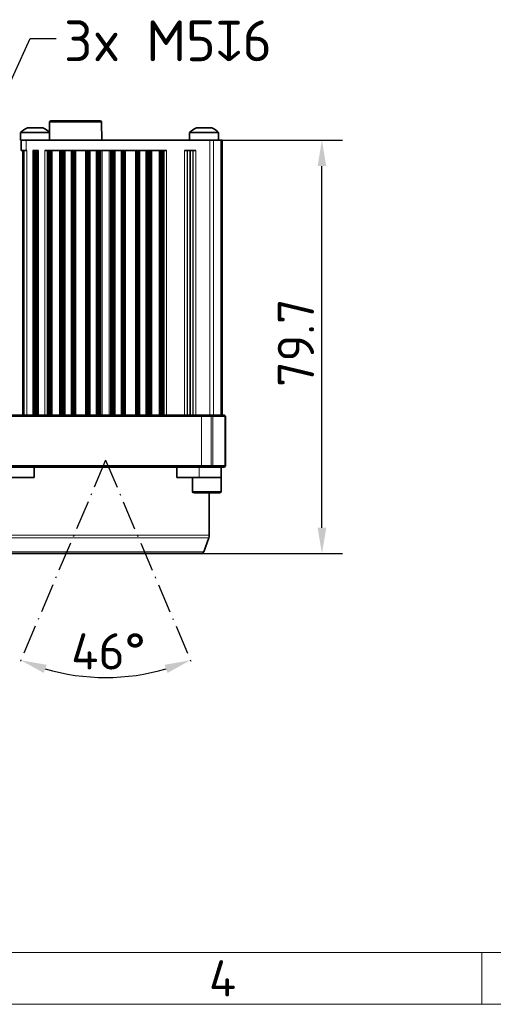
# Model space of a CAD drawing. Header units: millimetres. Extents: x 10 to 830, y 10 to 584.
# Tile 3 of 24: x 331 to 422, y 10 to 200. Entities that reach past the tile are written whole.
import ezdxf

# ---------------------------------------------------------------- set-up
doc = ezdxf.new("R2010")
doc.units = ezdxf.units.MM
doc.header["$LTSCALE"] = 2
doc.linetypes.add('DASH_DOT', pattern=[0.182, 0.1181, -0.0295, 0.0049, -0.0295])
for name, color, linetype, lineweight in [('Bemaßung (ISO)', 7, 'Continuous', 25), ('Rahmen (ISO)', 7, 'Continuous', 70), ('Sichtbar (ISO)', 7, 'Continuous', 35), ('Sichtbar schmal (ISO)', 7, 'Continuous', 18), ('Skizziergeometrie (ISO)', 7, 'Continuous', 25), ('Symbol (ISO)', 7, 'Continuous', 25)]:
    doc.layers.add(name, color=color, linetype=linetype, lineweight=lineweight)
doc.styles.add('Bezeichnungstext (ISO)', font='isocpeur.ttf')
doc.styles.add('Notiztext (ISO)', font='isocpeur.ttf')
doc.dimstyles.new('Standard (ISO)', dxfattribs={"dimscale": 2, "dimtxt": 3.5, "dimasz": 2.5, "dimexe": 2, "dimexo": 0, "dimgap": 0.762, "dimtad": 1, "dimtoh": 1, "dimdec": 8, "dimdsep": 46, "dimtxsty": 'Notiztext (ISO)', "dimcen": 0.09, "dimdle": 10, "dimclrd": 256, "dimclre": 256, "dimclrt": 256, "dimadec": 6, "dimazin": 2, "dimtfac": 0.514286, "dimtdec": 3, "dimtmove": 0, "dimatfit": 3, "dimfxl": 1, "dimtolj": 1, "dimlwd": -1, "dimlwe": -1, "dimarcsym": 0})
doc.dimstyles.new('Standard - Methode 1b (ISO)$7', dxfattribs={"dimscale": 2, "dimtxt": 3.5, "dimasz": 2.5, "dimexe": 2, "dimexo": 0, "dimgap": 0.762, "dimtad": 1, "dimtoh": 1, "dimdsep": 46, "dimtxsty": 'Notiztext (ISO)', "dimcen": 0.09, "dimdle": 10, "dimclrd": 256, "dimclre": 256, "dimclrt": 256, "dimazin": 2, "dimtfac": 1, "dimtmove": 0, "dimatfit": 3, "dimfxl": 1, "dimtolj": 1, "dimlwd": -1, "dimlwe": -1, "dimarcsym": 0})

# ---------------------------------------------------------------- blocks, each defined once
blk = doc.blocks.new('Ränder Basler-A3')
at = {"layer": 'Rahmen (ISO)', "lineweight": 18}
blk.add_line((10, 10), (410, 10), dxfattribs=at)
at = {"layer": 'Rahmen (ISO)', "color": 7, "linetype": 'Continuous', "lineweight": 18}
blk.add_line((210, 10), (210, 5), dxfattribs=at)
at = {"layer": 'Rahmen (ISO)', "color": 7, "lineweight": 18}
blk.add_line((415, 5), (5, 5), dxfattribs=at)
at = {"layer": 'Rahmen (ISO)', "insert": (185, 7.5), "char_height": 3.5, "attachment_point": 5, "style": 'Bezeichnungstext (ISO)'}
blk.add_mtext('\\fISOCPEUR|b0|i0;{\\H3.5000;4}', dxfattribs=at)
blk = doc.blocks.new('*D18')
at = {"layer": 'Bemaßung (ISO)', "transparency": 16777216}
for p, q in [((367.54, 176.57), (393.17, 176.57)), ((389.17, 101.87), (389.17, 171.57)), ((365.9, 96.87), (393.17, 96.87))]:
    blk.add_line(p, q, dxfattribs=at)
for points in [[(388.34, 171.57), (390.01, 171.57), (389.17, 176.57)], [(388.34, 101.87), (390.01, 101.87), (389.17, 96.87)]]:
    blk.add_solid(points, dxfattribs=at)
at = {"layer": 'Defpoints', "color": 0, "transparency": 16777216}
for p in [(367.54, 176.57), (389.17, 176.57), (365.9, 96.87)]:
    blk.add_point(p, dxfattribs=at)
at = {"layer": 'Bemaßung (ISO)', "transparency": 16777216, "insert": (380.65, 129.02), "char_height": 7, "attachment_point": 1, "rotation": 90, "style": 'Notiztext (ISO)'}
blk.add_mtext('\\A1;79.7', dxfattribs=at)
blk = doc.blocks.new('*D26')
at = {"layer": 'Bemaßung (ISO)', "transparency": 16777216}
blk.add_arc((347.45, 114.87), 41.87, 253.8468, 286.1532, dxfattribs=at)
for points in [[(335.52, 73.87), (336.08, 75.44), (331.09, 76.33)], [(358.82, 75.44), (359.38, 73.87), (363.81, 76.33)]]:
    blk.add_solid(points, dxfattribs=at)
at = {"layer": 'Defpoints', "color": 0, "transparency": 16777216}
for p in [(347.44, 114.85), (347.45, 114.87), (347.46, 114.85), (341.86, 73.38)]:
    blk.add_point(p, dxfattribs=at)
at = {"layer": 'Bemaßung (ISO)', "transparency": 16777216, "insert": (340.8, 81.53), "char_height": 7, "attachment_point": 1, "style": 'Notiztext (ISO)'}
blk.add_mtext('\\A1;46°', dxfattribs=at)

msp = doc.modelspace()

# ---------------------------------------------------------------- linework, layer by layer
at = {"layer": 'Sichtbar (ISO)'}
for p, q in [((332.34999927, 178.97001064), (335.34999927, 178.97001064)), ((336.64999927, 180.03655488), (336.59917187, 178.09553469)), ((346.40008494, 180.28001064), (336.8999136, 180.28001064)), ((346.64999927, 180.03655488), (346.74077393, 176.57001064)), ((364.94999927, 178.97001064), (367.94999927, 178.97001064)), ((331.04999927, 178.04615785), (336.64999927, 178.04615785)), ((331.04999927, 178.04615785), (331.04999927, 176.57001064)), ((331.04999927, 176.57001064), (331.14999927, 176.57001064)), ((331.14999927, 176.57001064), (331.14999927, 174.57001064)), ((331.14999927, 176.57001064), (332.14999927, 176.57001064)), ((332.14999927, 176.57001064), (367.53578571, 176.57001064)), ((336.64999927, 178.04615785), (336.64999927, 176.57001064)), ((363.64999927, 178.04615785), (369.24999927, 178.04615785)), ((363.64999927, 178.04615785), (363.64999927, 176.57001064)), ((367.53578571, 176.57001064), (368.24289249, 176.57001064)), ((369.65710605, 176.57001064), (368.24289249, 176.57001064)), ((369.24999927, 178.04615785), (369.24999927, 176.57001064)), ((369.65710605, 176.57001064), (369.94999927, 176.57001064)), ((369.94999927, 123.57001064), (369.94999927, 176.57001064)), ((332.14999927, 174.57001064), (331.14999927, 174.57001064)), ((331.44999927, 174.57001064), (331.44999927, 123.57001064)), ((332.14999927, 174.57001064), (332.24640953, 174.57001064)), ((333.42459594, 174.57001064), (334.4754026, 174.57001064)), ((335.73994258, 174.57001064), (359.16005596, 174.57001064)), ((336.23965505, 123.57001064), (336.23965505, 174.57001064)), ((336.48924009, 123.57001064), (336.48924009, 174.57001064)), ((336.60715916, 123.57001064), (336.60715916, 174.57001064)), ((336.69589767, 123.57001064), (336.69589767, 174.57001064)), ((336.75527953, 123.57001064), (336.75527953, 174.57001064)), ((336.78518693, 123.57001064), (336.78518693, 174.57001064)), ((336.8773031, 123.57001064), (336.8773031, 174.57001064)), ((338.82269544, 123.57001064), (338.82269544, 174.57001064)), ((338.91481161, 123.57001064), (338.91481161, 174.57001064)), ((338.94471901, 123.57001064), (338.94471901, 174.57001064)), ((339.00410087, 123.57001064), (339.00410087, 174.57001064)), ((339.09283937, 123.57001064), (339.09283937, 174.57001064)), ((339.21075845, 123.57001064), (339.21075845, 174.57001064)), ((339.47406417, 174.57001064), (339.47406417, 123.57001064)), ((341.02593437, 123.57001064), (341.02593437, 174.57001064)), ((341.28924009, 123.57001064), (341.28924009, 174.57001064)), ((341.40715916, 123.57001064), (341.40715916, 174.57001064)), ((341.49589767, 123.57001064), (341.49589767, 174.57001064)), ((341.55527953, 123.57001064), (341.55527953, 174.57001064)), ((343.74471901, 123.57001064), (343.74471901, 174.57001064)), ((343.80410087, 123.57001064), (343.80410087, 174.57001064)), ((343.89283937, 123.57001064), (343.89283937, 174.57001064)), ((344.01075845, 123.57001064), (344.01075845, 174.57001064)), ((344.27406417, 174.57001064), (344.27406417, 123.57001064)), ((345.82593437, 123.57001064), (345.82593437, 174.57001064)), ((346.08924009, 123.57001064), (346.08924009, 174.57001064)), ((346.20715916, 123.57001064), (346.20715916, 174.57001064)), ((346.29589767, 123.57001064), (346.29589767, 174.57001064)), ((346.35527953, 123.57001064), (346.35527953, 174.57001064)), ((346.38518693, 123.57001064), (346.38518693, 174.57001064)), ((346.4773031, 123.57001064), (346.4773031, 174.57001064)), ((348.42269544, 123.57001064), (348.42269544, 174.57001064)), ((348.51481161, 123.57001064), (348.51481161, 174.57001064)), ((348.54471901, 123.57001064), (348.54471901, 174.57001064)), ((348.60410087, 123.57001064), (348.60410087, 174.57001064)), ((348.69283937, 123.57001064), (348.69283937, 174.57001064)), ((348.81075845, 123.57001064), (348.81075845, 174.57001064)), ((349.07406417, 174.57001064), (349.07406417, 123.57001064)), ((350.62593437, 123.57001064), (350.62593437, 174.57001064)), ((350.88924009, 123.57001064), (350.88924009, 174.57001064)), ((351.00715916, 123.57001064), (351.00715916, 174.57001064)), ((351.09589767, 123.57001064), (351.09589767, 174.57001064)), ((351.15527953, 123.57001064), (351.15527953, 174.57001064)), ((353.34471901, 123.57001064), (353.34471901, 174.57001064)), ((353.40410087, 123.57001064), (353.40410087, 174.57001064)), ((353.49283937, 123.57001064), (353.49283937, 174.57001064)), ((353.61075845, 123.57001064), (353.61075845, 174.57001064)), ((353.87406417, 174.57001064), (353.87406417, 123.57001064)), ((355.42593437, 123.57001064), (355.42593437, 174.57001064)), ((355.68924009, 123.57001064), (355.68924009, 174.57001064)), ((355.80715916, 123.57001064), (355.80715916, 174.57001064)), ((355.89589767, 123.57001064), (355.89589767, 174.57001064)), ((355.95527953, 123.57001064), (355.95527953, 174.57001064)), ((355.98518693, 123.57001064), (355.98518693, 174.57001064)), ((356.0773031, 123.57001064), (356.0773031, 174.57001064)), ((358.02269544, 123.57001064), (358.02269544, 174.57001064)), ((358.11481161, 123.57001064), (358.11481161, 174.57001064)), ((358.14471901, 123.57001064), (358.14471901, 174.57001064)), ((358.20410087, 123.57001064), (358.20410087, 174.57001064)), ((358.29283937, 123.57001064), (358.29283937, 174.57001064)), ((358.41075845, 123.57001064), (358.41075845, 174.57001064)), ((358.66034349, 123.57001064), (358.66034349, 174.57001064)), ((362.65358901, 174.57001064), (364.84640953, 174.57001064)), ((365.96749529, 123.57001064), (328.0721693, 123.57001064)), ((367.79289249, 123.57001064), (365.96749529, 123.57001064)), ((367.79289249, 123.57001064), (368.00502452, 123.57001064)), ((370.3121313, 123.57001064), (368.00502452, 123.57001064)), ((370.3121313, 123.57001064), (370.39999927, 123.57001064)), ((370.59999927, 123.37001064), (370.39999927, 123.57001064)), ((328.18013319, 123.37001064), (365.96749529, 123.37001064)), ((365.96749529, 123.37001064), (367.79289249, 123.37001064)), ((368.14644588, 123.37001064), (367.79289249, 123.37001064)), ((368.14644588, 123.37001064), (370.45355266, 123.37001064)), ((370.59999927, 123.37001064), (370.45355266, 123.37001064)), ((370.59999927, 113.77001064), (370.59999927, 123.37001064)), ((328.0721693, 113.57001064), (365.96749529, 113.57001064)), ((365.96749529, 113.77001064), (328.18013319, 113.77001064)), ((333.68464343, 113.57001064), (333.68464343, 111.57001064)), ((361.21535511, 111.57001064), (361.21535511, 113.57001064)), ((367.79289249, 113.77001064), (365.96749529, 113.77001064)), ((365.96749529, 113.57001064), (367.79289249, 113.57001064)), ((367.79289249, 113.77001064), (368.14644588, 113.77001064)), ((368.00502452, 113.57001064), (367.79289249, 113.57001064)), ((368.00502452, 113.57001064), (370.3121313, 113.57001064)), ((370.45355266, 113.77001064), (368.14644588, 113.77001064)), ((369.75510548, 113.57001064), (369.75510548, 111.57001064)), ((370.39999927, 113.57001064), (370.3121313, 113.57001064)), ((370.59999927, 113.77001064), (370.39999927, 113.57001064)), ((370.45355266, 113.77001064), (370.59999927, 113.77001064)), ((333.68464343, 111.57001064), (329.40788863, 111.57001064)), ((365.49210991, 111.57001064), (361.21535511, 111.57001064)), ((364.20510548, 108.87001064), (364.20510548, 111.57001064)), ((365.49210991, 111.57001064), (369.75510548, 111.57001064)), ((369.70510548, 108.87001064), (369.70510548, 111.57001064)), ((369.40510548, 108.57001064), (364.50510548, 108.57001064)), ((367.44999927, 100.43147401), (367.44999927, 108.57001064)), ((366.36974181, 97.19900057), (367.3595382, 99.9184438)), ((365.8998955, 96.87001064), (329.00010304, 96.87001064))]:
    msp.add_line(p, q, dxfattribs=at)
for centre, radius, start, end in [((334.55931403, 174.4845978), 5, 116.2228053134, 134.5766606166), ((333.14068451, 174.4845978), 5, 45.4233393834, 63.7771946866), ((336.8999136, 180.03001064), 0.25, 90, 178.5), ((346.40008494, 180.03001064), 0.25, 1.5, 90), ((367.15931403, 174.4845978), 5, 116.2228053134, 134.5766606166), ((365.74068451, 174.4845978), 5, 45.4233393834, 63.7771946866), ((364.50510548, 108.87001064), 0.3, 180, 270), ((369.40510548, 108.87001064), 0.3, 270, 0), ((365.94999927, 100.43147401), 1.5, 340, 0), ((365.8998955, 97.37001064), 0.5, 270, 340)]:
    msp.add_arc(centre, radius, start, end, dxfattribs=at)
at = {"layer": 'Sichtbar schmal (ISO)'}
for p, q in [((346.64999927, 180.03655488), (336.64999927, 180.03655488)), ((332.14999927, 174.57001064), (332.14999927, 176.57001064)), ((367.53578571, 176.57001064), (367.53578571, 123.57001064)), ((368.24289249, 123.57001064), (368.24289249, 176.57001064)), ((369.65710605, 176.57001064), (369.65710605, 123.57001064)), ((331.64999927, 123.57001064), (331.64999927, 174.57001064)), ((331.75148375, 123.57001064), (331.75148375, 174.57001064)), ((332.24640953, 174.57001064), (332.24640953, 123.57001064)), ((333.42459594, 123.57001064), (333.42459594, 174.57001064)), ((333.61824511, 123.57001064), (333.61824511, 174.57001064)), ((333.64999927, 123.57001064), (333.64999927, 174.57001064)), ((333.84999927, 123.57001064), (333.84999927, 174.57001064)), ((334.04999927, 123.57001064), (334.04999927, 174.57001064)), ((334.24999927, 123.57001064), (334.24999927, 174.57001064)), ((334.28175343, 123.57001064), (334.28175343, 174.57001064)), ((334.4754026, 123.57001064), (334.4754026, 174.57001064)), ((335.73994258, 123.57001064), (335.73994258, 174.57001064)), ((336.18951128, 123.57001064), (336.18951128, 174.57001064)), ((336.35601858, 123.57001064), (336.35601858, 174.57001064)), ((337.15289133, 123.57001064), (337.15289133, 174.57001064)), ((338.54710721, 123.57001064), (338.54710721, 174.57001064)), ((339.34397996, 123.57001064), (339.34397996, 174.57001064)), ((339.67406417, 123.57001064), (339.67406417, 174.57001064)), ((340.82593437, 174.57001064), (340.82593437, 123.57001064)), ((341.15601858, 123.57001064), (341.15601858, 174.57001064)), ((341.71120758, 123.57001064), (341.71120758, 174.57001064)), ((343.58879096, 123.57001064), (343.58879096, 174.57001064)), ((344.14397996, 123.57001064), (344.14397996, 174.57001064)), ((344.47406417, 123.57001064), (344.47406417, 174.57001064)), ((345.62593437, 174.57001064), (345.62593437, 123.57001064)), ((345.95601858, 123.57001064), (345.95601858, 174.57001064)), ((346.75289133, 123.57001064), (346.75289133, 174.57001064)), ((348.14710721, 123.57001064), (348.14710721, 174.57001064)), ((348.94397996, 123.57001064), (348.94397996, 174.57001064)), ((349.27406417, 123.57001064), (349.27406417, 174.57001064)), ((350.42593437, 174.57001064), (350.42593437, 123.57001064)), ((350.75601858, 123.57001064), (350.75601858, 174.57001064)), ((351.31120758, 123.57001064), (351.31120758, 174.57001064)), ((353.18879096, 123.57001064), (353.18879096, 174.57001064)), ((353.74397996, 123.57001064), (353.74397996, 174.57001064)), ((354.07406417, 123.57001064), (354.07406417, 174.57001064)), ((355.22593437, 174.57001064), (355.22593437, 123.57001064)), ((355.55601858, 123.57001064), (355.55601858, 174.57001064)), ((356.35289133, 123.57001064), (356.35289133, 174.57001064)), ((357.74710721, 123.57001064), (357.74710721, 174.57001064)), ((358.54397996, 123.57001064), (358.54397996, 174.57001064)), ((358.71048725, 123.57001064), (358.71048725, 174.57001064)), ((359.16005596, 123.57001064), (359.16005596, 174.57001064)), ((362.65358901, 123.57001064), (362.65358901, 174.57001064)), ((363.14851479, 123.57001064), (363.14851479, 174.57001064)), ((363.24999927, 123.57001064), (363.24999927, 174.57001064)), ((363.69999927, 123.57001064), (363.69999927, 174.57001064)), ((363.79999927, 123.57001064), (363.79999927, 174.57001064)), ((364.24999927, 123.57001064), (364.24999927, 174.57001064)), ((364.35148375, 174.57001064), (364.35148375, 123.57001064)), ((364.84640953, 123.57001064), (364.84640953, 174.57001064)), ((365.96749529, 123.37001064), (365.96749529, 123.57001064)), ((367.79289249, 123.37001064), (367.79289249, 123.57001064)), ((368.14644588, 123.37001064), (368.00502452, 123.57001064)), ((370.45355266, 123.37001064), (370.3121313, 123.57001064)), ((365.96749529, 113.77001064), (365.96749529, 123.37001064)), ((367.79289249, 123.37001064), (367.79289249, 113.77001064)), ((368.14644588, 113.77001064), (368.14644588, 123.37001064)), ((370.45355266, 123.37001064), (370.45355266, 113.77001064)), ((365.49210991, 113.57001064), (365.49210991, 111.57001064)), ((365.96749529, 113.77001064), (365.96749529, 113.57001064)), ((367.79289249, 113.77001064), (367.79289249, 113.57001064)), ((368.14644588, 113.77001064), (368.00502452, 113.57001064)), ((370.45355266, 113.77001064), (370.3121313, 113.57001064)), ((364.20510548, 108.87001064), (369.70510548, 108.87001064)), ((327.44999927, 100.43147401), (367.44999927, 100.43147401)), ((367.3595382, 99.9184438), (327.54046034, 99.9184438)), ((328.53025673, 97.19900057), (366.36974181, 97.19900057))]:
    msp.add_line(p, q, dxfattribs=at)
at = {"layer": 'Skizziergeometrie (ISO)', "linetype": 'DASH_DOT', "ltscale": 23.877842}
for q in [(330.46973417, 74.86701293), (364.43026437, 74.86701293)]:
    msp.add_line((347.44999927, 114.87001064), q, dxfattribs=at)

# ---------------------------------------------------------------- block references
at = {"xscale": 2, "yscale": 2, "zscale": 2}
msp.add_blockref('Ränder Basler-A3', (0, 0), dxfattribs=at)

# ---------------------------------------------------------------- texts
at = {"layer": 'Symbol (ISO)', "insert": (339.40884845, 199.66251336), "char_height": 7.8600001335, "width": 42.9454433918, "attachment_point": 1, "style": 'Notiztext (ISO)'}
msp.add_mtext('\\fISOCPEUR|b0|i0;{\\H7.8600;3x M5}\\fAIGDT|b0|i0;{\\H7.8600;x}\\fISOCPEUR|b0|i0;{\\H7.8600;6}', dxfattribs=at)

# ---------------------------------------------------------------- dimensions: what is measured, and where the dimension line sits
at = {"layer": 'Bemaßung (ISO)'}
dim = msp.add_linear_dim(base=(389.1743958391, 176.5700106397), p1=(365.8998955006, 96.8700106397), p2=(367.5357857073, 176.5700106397), angle=270, dimstyle='Standard (ISO)', override={"dimgap": 0.762, "dimtoh": 0, "dimdec": 8, "dimtol": 0, "dimlim": 0, "dimtp": 0, "dimtm": 0, "dimtdec": 3, "dimtofl": 0, "dimatfit": 1}, dxfattribs=at)
dim.commit()
dim.dimension.update_dxf_attribs({"geometry": '*D18', "text_midpoint": (389.1743958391, 136.7200106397), "dimtype": 160})
dim = msp.add_angular_dim_3p(base=(341.8646222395, 73.3778847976), center=(347.4499992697, 114.8700106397), p1=(347.4421846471, 114.8516005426), p2=(347.4578138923, 114.8516005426), dimstyle='Standard (ISO)', override={"dimgap": 0.762, "dimtoh": 0, "dimse1": 1, "dimse2": 1, "dimadec": 8, "dimtol": 0, "dimlim": 0, "dimtp": 0, "dimtm": 0, "dimtdec": 3}, dxfattribs=at)
dim.commit()
dim.dimension.update_dxf_attribs({"geometry": '*D26', "text_midpoint": (347.4499992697, 73.0036405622), "dimtype": 165})

# ---------------------------------------------------------------- leaders
at = {"layer": 'Symbol (ISO)', "annotation_type": 0, "has_hookline": 1, "hookline_direction": 0, "text_width": 41.65076878}
msp.add_leader([(316.43597087, 160.05388678), (332.88484845, 196.16251342), (337.88484845, 196.16251342)], dimstyle='Standard - Methode 1b (ISO)$7', override={"dimtad": 0}, dxfattribs=at)

doc.saveas('drawing.dxf')
